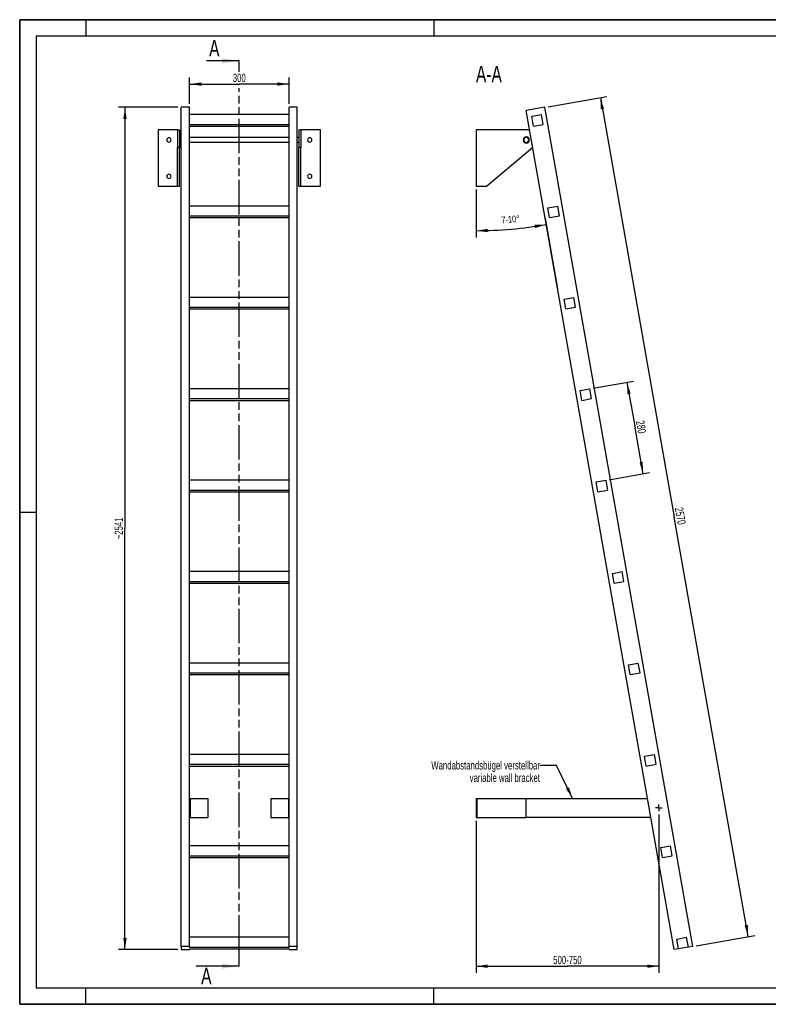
# Model space of a CAD drawing. Header units: millimetres. Extents: x 0 to 4200, y 0 to 2970.
# Tile 1 of 2: x 0 to 2259, y 0 to 2970. Entities that reach past the tile are written whole.
import ezdxf

# ---------------------------------------------------------------- set-up
doc = ezdxf.new("R2010")
doc.units = ezdxf.units.MM
doc.header["$LTSCALE"] = 231
doc.linetypes.add('CENTER', pattern=[0.6, 0.375, -0.075, 0.075, -0.075])
doc.linetypes.add('PHANTOM', pattern=[0.8, 0.45, -0.05, 0.1, -0.05, 0.1, -0.05])
doc.layers.get('0').update_dxf_attribs({"linetype": 'CONTINUOUS'})
for name, color, linetype in [('005_AXIS', 7, 'CONTINUOUS'), ('050_DIMENSIONING', 7, 'CONTINUOUS'), ('053_NOTES', 7, 'CONTINUOUS'), ('HATCHING_BL0', 7, 'CONTINUOUS')]:
    doc.layers.add(name, color=color, linetype=linetype)
doc.styles.get("Standard").update_dxf_attribs({"font": 'txt', "width": 0.7})
doc.dimstyles.new('DIMSTYLE_1', dxfattribs={"dimtxt": 25, "dimasz": 35, "dimexe": 2, "dimexo": 1, "dimtad": 1, "dimdec": 1, "dimtxsty": 'Standard', "dimblk": '_FILLED', "dimblk1": '_FILLED', "dimblk2": '_FILLED', "dimcen": 0.09, "dimazin": 2, "dimtp": 0.5, "dimtm": 0.5, "dimtfac": 1, "dimtdec": 1, "dimtofl": 0, "dimtmove": 0, "dimatfit": 3, "dimldrblk": '_FILLED', "dimfxl": 1, "dimtolj": 1, "dimarcsym": 0})
doc.dimstyles.new('DIMSTYLE_2', dxfattribs={"dimtxt": 20, "dimasz": 35, "dimexe": 2, "dimexo": 1, "dimgap": 2, "dimtad": 1, "dimdec": 1, "dimtxsty": 'Standard', "dimblk": '_FILLED', "dimblk1": '_FILLED', "dimblk2": '_FILLED', "dimcen": 0.09, "dimazin": 2, "dimtp": 0.5, "dimtm": 0.5, "dimtfac": 1, "dimtdec": 1, "dimtofl": 0, "dimtmove": 0, "dimatfit": 3, "dimldrblk": '_FILLED', "dimfxl": 1, "dimtolj": 1, "dimarcsym": 0})
doc.dimstyles.new('DIMSTYLE_3', dxfattribs={"dimtxt": 25, "dimasz": 35, "dimexe": 2, "dimexo": 1, "dimtad": 1, "dimdec": 1, "dimtxsty": 'Standard', "dimblk": '_FILLED', "dimblk1": '_FILLED', "dimblk2": '_FILLED', "dimcen": 0.09, "dimazin": 2, "dimtp": 2, "dimtm": 2, "dimtfac": 1, "dimtdec": 1, "dimtofl": 0, "dimtmove": 0, "dimatfit": 3, "dimldrblk": '_FILLED', "dimfxl": 1, "dimtolj": 1, "dimarcsym": 0})
doc.dimstyles.new('DIMSTYLE_4', dxfattribs={"dimtxt": 25, "dimasz": 35, "dimexe": 2, "dimexo": 1, "dimtad": 1, "dimdec": 0, "dimtxsty": 'Standard', "dimblk": '_FILLED', "dimblk1": '_FILLED', "dimblk2": '_FILLED', "dimcen": 0.09, "dimazin": 2, "dimtp": 2, "dimtm": 2, "dimtfac": 1, "dimtdec": 0, "dimtofl": 0, "dimtmove": 0, "dimatfit": 3, "dimldrblk": '_FILLED', "dimfxl": 1, "dimtolj": 1, "dimarcsym": 0})
doc.dimstyles.new('DIMSTYLE_5', dxfattribs={"dimtxt": 25, "dimasz": 35, "dimexe": 2, "dimexo": 1, "dimtad": 1, "dimtxsty": 'Standard', "dimblk": '_FILLED', "dimblk1": '_FILLED', "dimblk2": '_FILLED', "dimcen": 0.09, "dimazin": 2, "dimtp": 0.8, "dimtm": 0.8, "dimtfac": 1, "dimtofl": 0, "dimtmove": 0, "dimatfit": 3, "dimldrblk": '_FILLED', "dimfxl": 1, "dimtolj": 1, "dimarcsym": 0})
doc.dimstyles.new('DIMSTYLE_6', dxfattribs={"dimtxt": 25, "dimasz": 35, "dimexe": 2, "dimexo": 1, "dimtad": 1, "dimtxsty": 'Standard', "dimblk": '_FILLED', "dimblk1": '_FILLED', "dimblk2": '_FILLED', "dimcen": 0.09, "dimazin": 2, "dimtp": 0.5, "dimtm": 0.5, "dimtfac": 1, "dimtofl": 0, "dimtmove": 0, "dimatfit": 3, "dimldrblk": '_FILLED', "dimfxl": 1, "dimtolj": 1, "dimarcsym": 0})
doc.dimstyles.get("Standard").update_dxf_attribs({"dimtxt": 25, "dimasz": 35, "dimexe": 2, "dimexo": 1, "dimtad": 1, "dimtxsty": 'Standard', "dimblk": '_FILLED', "dimblk1": '_FILLED', "dimblk2": '_FILLED', "dimcen": 0.09, "dimazin": 2, "dimtol": 1, "dimtp": 0.01, "dimtm": 0.01, "dimtfac": 1, "dimtofl": 0, "dimtmove": 0, "dimatfit": 3, "dimldrblk": '_FILLED', "dimfxl": 1, "dimtolj": 1, "dimarcsym": 0})

# ---------------------------------------------------------------- blocks, each defined once
blk = doc.blocks.new('_FILLED')
at = {"color": 0, "linetype": 'ByBlock'}
blk.add_solid([(0, 0), (-1, 0.143), (-1, -0.143)], dxfattribs=at)
blk = doc.blocks.new('*D2')
at = {"layer": '050_DIMENSIONING', "color": 2, "linetype": 'Continuous', "transparency": 16777216}
for p, q in [((512.7, 2715.8), (512.7, 2795.8)), ((812.7, 2715.8), (812.7, 2795.8)), ((512.7, 2775.8), (662.7, 2775.8)), ((812.7, 2775.8), (662.7, 2775.8))]:
    blk.add_line(p, q, dxfattribs=at)
at = {"layer": '050_DIMENSIONING', "color": 2, "linetype": 'Continuous', "transparency": 16777216, "xscale": 35, "yscale": 35, "zscale": 35, "rotation": 180}
blk.add_blockref('_FILLED', (512.7, 2775.8), dxfattribs=at)
at = {"layer": '050_DIMENSIONING', "color": 2, "linetype": 'Continuous', "transparency": 16777216, "xscale": 35, "yscale": 35, "zscale": 35}
blk.add_blockref('_FILLED', (812.7, 2775.8), dxfattribs=at)
at = {"layer": '050_DIMENSIONING', "color": 2, "linetype": 'Continuous', "transparency": 16777216, "insert": (662.7, 2807.1), "char_height": 25, "width": 85.714, "attachment_point": 2, "line_spacing_factor": 0.9}
blk.add_mtext('300', dxfattribs=at)
blk = doc.blocks.new('*D3')
at = {"layer": '050_DIMENSIONING', "color": 2, "linetype": 'Continuous', "transparency": 16777216}
for p, q in [((1377.5, 2457.5), (1377.5, 2313.5)), ((1585.8, 2371.7), (1623.4, 2158.3))]:
    blk.add_line(p, q, dxfattribs=at)
for start, end in [(275, 280), (270, 275)]:
    blk.add_arc((1377.5, 3553.2), 1219.6, start, end, dxfattribs=at)
for points in [[(1555.5, 2341.5), (1589.2, 2352), (1553.9, 2351.4)], [(1412.4, 2339), (1377.5, 2333.5), (1412.5, 2329)]]:
    blk.add_solid(points, dxfattribs=at)
at = {"layer": '050_DIMENSIONING', "color": 2, "linetype": 'Continuous', "transparency": 16777216, "insert": (1480.3, 2378), "char_height": 20, "width": 105.714, "attachment_point": 2, "rotation": 5, "line_spacing_factor": 0.9}
blk.add_mtext('7-10\\fgdt;{\\W1.0;{\\fgdt;~}}', dxfattribs=at)
blk = doc.blocks.new('*D4')
at = {"layer": '050_DIMENSIONING', "color": 2, "linetype": 'Continuous', "transparency": 16777216}
for p, q in [((1594.6, 2707.5), (1771.9, 2738.8)), ((1752.2, 2735.3), (1975.3, 1469.8)), ((2198.4, 204.4), (1975.3, 1469.8)), ((2040.9, 176.6), (2218.1, 207.8))]:
    blk.add_line(p, q, dxfattribs=at)
at = {"layer": '050_DIMENSIONING', "color": 2, "linetype": 'Continuous', "transparency": 16777216, "xscale": 35, "yscale": 35, "zscale": 35}
for p, rotation in [((1752.2, 2735.3), 100), ((2198.4, 204.4), 280)]:
    blk.add_blockref('_FILLED', p, dxfattribs=dict(at, rotation=rotation))
at = {"layer": '050_DIMENSIONING', "color": 2, "linetype": 'Continuous', "transparency": 16777216, "insert": (2006.1, 1475.3), "char_height": 25, "width": 115.179, "attachment_point": 2, "rotation": 280, "line_spacing_factor": 0.9}
blk.add_mtext('2570', dxfattribs=at)
blk = doc.blocks.new('*D5')
at = {"layer": '050_DIMENSIONING', "color": 2, "linetype": 'Continuous', "transparency": 16777216}
for p, q in [((477.7, 2705.8), (297.7, 2705.8)), ((317.7, 2705.8), (317.7, 1435.4)), ((317.7, 164.9), (317.7, 1435.4)), ((477.7, 164.9), (297.7, 164.9))]:
    blk.add_line(p, q, dxfattribs=at)
at = {"layer": '050_DIMENSIONING', "color": 2, "linetype": 'Continuous', "transparency": 16777216, "xscale": 35, "yscale": 35, "zscale": 35}
for p, rotation in [((317.7, 2705.8), 90), ((317.7, 164.9), 270)]:
    blk.add_blockref('_FILLED', p, dxfattribs=dict(at, rotation=rotation))
at = {"layer": '050_DIMENSIONING', "color": 2, "linetype": 'Continuous', "transparency": 16777216, "insert": (286.4, 1435.4), "char_height": 25, "width": 136.607, "attachment_point": 2, "rotation": 90, "line_spacing_factor": 0.9}
blk.add_mtext('~2541', dxfattribs=at)
blk = doc.blocks.new('*D6')
at = {"layer": '050_DIMENSIONING', "color": 2, "linetype": 'Continuous', "transparency": 16777216}
for p, q in [((1928.5, 572.3), (1928.5, 121.2)), ((1377.5, 553.8), (1377.5, 121.2)), ((1377.5, 121.2), (1377.5, 94.9)), ((1928.5, 121.2), (1928.5, 94.9)), ((1377.5, 114.9), (1653, 114.9)), ((1928.5, 114.9), (1653, 114.9))]:
    blk.add_line(p, q, dxfattribs=at)
at = {"layer": '050_DIMENSIONING', "color": 2, "linetype": 'Continuous', "transparency": 16777216, "xscale": 35, "yscale": 35, "zscale": 35, "rotation": 180}
blk.add_blockref('_FILLED', (1377.5, 114.9), dxfattribs=at)
at = {"layer": '050_DIMENSIONING', "color": 2, "linetype": 'Continuous', "transparency": 16777216, "xscale": 35, "yscale": 35, "zscale": 35}
blk.add_blockref('_FILLED', (1928.5, 114.9), dxfattribs=at)
at = {"layer": '050_DIMENSIONING', "color": 2, "linetype": 'Continuous', "transparency": 16777216, "insert": (1653, 146.2), "char_height": 25, "width": 198.214, "attachment_point": 2, "line_spacing_factor": 0.9}
blk.add_mtext('500-750\\P ', dxfattribs=at)
blk = doc.blocks.new('*D7')
at = {"layer": '050_DIMENSIONING', "color": 2, "linetype": 'Continuous', "transparency": 16777216}
for p, q in [((1730.6, 1858.3), (1852.3, 1879.7)), ((1832.6, 1876.2), (1856.9, 1738.4)), ((1881.2, 1600.5), (1856.9, 1738.4)), ((1779.3, 1582.5), (1900.9, 1604))]:
    blk.add_line(p, q, dxfattribs=at)
at = {"layer": '050_DIMENSIONING', "color": 2, "linetype": 'Continuous', "transparency": 16777216, "xscale": 35, "yscale": 35, "zscale": 35}
for p, rotation in [((1832.6, 1876.2), 100), ((1881.2, 1600.5), 280)]:
    blk.add_blockref('_FILLED', p, dxfattribs=dict(at, rotation=rotation))
at = {"layer": '050_DIMENSIONING', "color": 2, "linetype": 'Continuous', "transparency": 16777216, "insert": (1887.7, 1743.8), "char_height": 25, "width": 88.393, "attachment_point": 2, "rotation": 280, "line_spacing_factor": 0.9}
blk.add_mtext('280', dxfattribs=at)
blk = doc.blocks.new('XSEC_FILLED')
at = {"color": 0, "linetype": 'ByBlock'}
blk.add_solid([(0, 0), (-1, 0.143), (-1, -0.143)], dxfattribs=at)
blk = doc.blocks.new('HATCHING_BL0', base_point=(597.8, 1484.8))
at = {"layer": 'HATCHING_BL0', "color": 7, "linetype": 'PHANTOM'}
for p, q in [((662.7, 2813.1), (662.7, 2845.8)), ((662.7, 164.9), (662.7, 2763)), ((662.7, 114.9), (662.7, 164.9))]:
    blk.add_line(p, q, dxfattribs=at)
at = {"layer": 'HATCHING_BL0', "color": 7, "linetype": 'Continuous', "char_height": 50, "width": 64.286, "attachment_point": 1, "line_spacing_factor": 0.9}
for insert in [(571.7, 2909), (547.6, 110.6)]:
    blk.add_mtext('A', dxfattribs=dict(at, insert=insert))
at = {"layer": 'HATCHING_BL0', "color": 7, "linetype": 'Continuous'}
for points in [[(662.7, 2845.8), (564.2, 2845.8)], [(662.7, 114.9), (532.9, 114.9)]]:
    blk.add_leader(points, dimstyle='Standard', override={"dimasz": 52.5, "dimtad": 0, "dimldrblk": 'XSEC_FILLED'}, dxfattribs=at)

msp = doc.modelspace()

# ---------------------------------------------------------------- hatches: boundary and pattern name
at = {"linetype": 'Continuous'}
h = msp.add_hatch(dxfattribs=at)
h.set_pattern_fill('ANSI31', color=2, angle=90, style=0, pattern_type=2)
h.set_pattern_definition([(135, (1377.46, 2552.53), (-239.875, -239.875), [])])
edge = h.paths.add_edge_path()
edge.add_line((2017.731, 172.5), (1988.187, 167.291))
edge.add_line((1988.187, 167.291), (1982.977, 196.835))
edge.add_line((1982.977, 196.835), (2012.521, 202.044))
edge.add_line((2017.731, 172.5), (2012.521, 202.044))
edge = h.paths.add_edge_path()
edge.add_line((1550.593, 2649.006), (1545.384, 2678.55))
edge.add_line((1545.384, 2678.55), (1574.928, 2683.76))
edge.add_line((1580.137, 2654.216), (1574.928, 2683.76))
edge.add_line((1550.593, 2649.006), (1580.137, 2654.216))
edge = h.paths.add_edge_path()
edge.add_line((1599.215, 2373.26), (1594.005, 2402.804))
edge.add_line((1594.005, 2402.804), (1623.55, 2408.014))
edge.add_line((1628.759, 2378.469), (1623.55, 2408.014))
edge.add_line((1599.215, 2373.26), (1628.759, 2378.469))
edge = h.paths.add_edge_path()
edge.add_line((1647.836, 2097.514), (1642.627, 2127.058))
edge.add_line((1642.627, 2127.058), (1672.171, 2132.267))
edge.add_line((1677.38, 2102.723), (1672.171, 2132.267))
edge.add_line((1647.836, 2097.514), (1677.38, 2102.723))
edge = h.paths.add_edge_path()
edge.add_line((1696.458, 1821.768), (1691.248, 1851.312))
edge.add_line((1691.248, 1851.312), (1720.792, 1856.521))
edge.add_line((1726.002, 1826.977), (1720.792, 1856.521))
edge.add_line((1696.458, 1821.768), (1726.002, 1826.977))
edge = h.paths.add_edge_path()
edge.add_line((1745.079, 1546.021), (1739.87, 1575.566))
edge.add_line((1739.87, 1575.566), (1769.414, 1580.775))
edge.add_line((1774.623, 1551.231), (1769.414, 1580.775))
edge.add_line((1745.079, 1546.021), (1774.623, 1551.231))
edge = h.paths.add_edge_path()
edge.add_line((1793.701, 1270.275), (1788.491, 1299.819))
edge.add_line((1788.491, 1299.819), (1818.035, 1305.029))
edge.add_line((1823.245, 1275.485), (1818.035, 1305.029))
edge.add_line((1793.701, 1270.275), (1823.245, 1275.485))
edge = h.paths.add_edge_path()
edge.add_line((1842.322, 994.529), (1837.113, 1024.073))
edge.add_line((1837.113, 1024.073), (1866.657, 1029.283))
edge.add_line((1871.866, 999.739), (1866.657, 1029.283))
edge.add_line((1842.322, 994.529), (1871.866, 999.739))
edge = h.paths.add_edge_path()
edge.add_line((1890.944, 718.783), (1885.734, 748.327))
edge.add_line((1885.734, 748.327), (1915.278, 753.537))
edge.add_line((1920.488, 723.992), (1915.278, 753.537))
edge.add_line((1890.944, 718.783), (1920.488, 723.992))
edge = h.paths.add_edge_path()
edge.add_line((1939.565, 443.037), (1934.356, 472.581))
edge.add_line((1934.356, 472.581), (1963.9, 477.79))
edge.add_line((1969.109, 448.246), (1963.9, 477.79))
edge.add_line((1939.565, 443.037), (1969.109, 448.246))
edge = h.paths.add_edge_path()
edge.add_arc((1528.459, 2607.532), 7.5, 0, 180)
edge.add_arc((1528.459, 2607.532), 7.5, -180, 0)

# ---------------------------------------------------------------- linework, layer by layer
at = {"color": 7, "linetype": 'Continuous'}
for p, q in [((0, 2970), (4200, 2970)), ((0, 0), (0, 2970)), ((512.7, 2705.8), (487.7, 2705.8)), ((487.7, 2693.608), (487.7, 2705.8)), ((512.7, 2408.014), (512.7, 2705.8)), ((837.7, 2705.8), (812.7, 2705.8)), ((812.7, 2408.014), (812.7, 2705.8)), ((837.7, 174.844), (837.7, 2705.8)), ((1584.75, 2705.8), (1528.616, 2695.902)), ((2031.026, 174.844), (1584.75, 2705.8)), ((487.7, 2609.871), (487.7, 2693.608)), ((812.7, 2683.76), (512.7, 2683.76)), ((1974.892, 164.946), (1528.616, 2695.902)), ((1545.384, 2678.55), (1574.928, 2683.76)), ((1550.593, 2649.006), (1545.384, 2678.55)), ((1580.137, 2654.216), (1574.928, 2683.76)), ((512.7, 2654.216), (812.7, 2654.216)), ((512.7, 2649.006), (812.7, 2649.006)), ((1550.593, 2649.006), (1580.137, 2654.216)), ((476.7, 2637.532), (417.7, 2637.532)), ((476.7, 2637.532), (476.7, 2616.782)), ((476.7, 2637.532), (482.7, 2637.532)), ((476.7, 2616.782), (476.7, 2615.032)), ((476.7, 2615.032), (476.7, 2607.532)), ((482.7, 2637.532), (482.7, 2616.782)), ((482.7, 2616.782), (482.7, 2607.532)), ((842.7, 2637.532), (842.7, 2616.782)), ((842.7, 2637.532), (848.7, 2637.532)), ((842.7, 2616.782), (842.7, 2607.532)), ((848.7, 2637.532), (848.7, 2616.782)), ((907.7, 2637.532), (848.7, 2637.532)), ((848.7, 2616.782), (848.7, 2615.032)), ((848.7, 2615.032), (848.7, 2607.532)), ((1528.459, 2637.532), (1377.459, 2637.532)), ((476.7, 2607.532), (476.7, 2600.032)), ((476.7, 2600.032), (476.7, 2598.282)), ((476.7, 2598.282), (476.7, 2584.605)), ((476.7, 2467.532), (476.7, 2584.605)), ((482.7, 2607.532), (482.7, 2598.282)), ((482.7, 2598.282), (482.7, 2584.605)), ((482.7, 2467.532), (482.7, 2584.605)), ((487.7, 2593.56), (487.7, 2609.871)), ((487.7, 2592.819), (487.7, 2593.56)), ((487.7, 2589.906), (487.7, 2592.819)), ((487.7, 2586.433), (487.7, 2589.906)), ((487.7, 2579.762), (487.7, 2586.433)), ((842.7, 2607.532), (842.7, 2598.282)), ((842.7, 2598.282), (842.7, 2584.605)), ((842.7, 2467.532), (842.7, 2584.605)), ((848.7, 2607.532), (848.7, 2600.032)), ((848.7, 2600.032), (848.7, 2598.282)), ((848.7, 2598.282), (848.7, 2584.605)), ((848.7, 2467.532), (848.7, 2584.605)), ((1409.075, 2467.532), (1547.807, 2584.605)), ((487.7, 2575.364), (487.7, 2579.762)), ((487.7, 2572.646), (487.7, 2575.364)), ((487.7, 2571.167), (487.7, 2572.646)), ((487.7, 2555.735), (487.7, 2571.167)), ((487.7, 2550.525), (487.7, 2555.735)), ((487.7, 174.844), (487.7, 2550.525)), ((417.7, 2467.532), (476.7, 2467.532)), ((476.7, 2467.532), (482.7, 2467.532)), ((842.7, 2467.532), (848.7, 2467.532)), ((848.7, 2467.532), (907.7, 2467.532)), ((1377.459, 2467.532), (1409.075, 2467.532)), ((512.7, 2378.469), (512.7, 2408.014)), ((812.7, 2408.014), (512.7, 2408.014)), ((812.7, 2378.469), (812.7, 2408.014)), ((1594.005, 2402.804), (1623.55, 2408.014)), ((1628.759, 2378.469), (1623.55, 2408.014)), ((512.7, 2373.26), (512.7, 2378.469)), ((512.7, 2378.469), (812.7, 2378.469)), ((812.7, 2373.26), (812.7, 2378.469)), ((1599.215, 2373.26), (1594.005, 2402.804)), ((1599.215, 2373.26), (1628.759, 2378.469)), ((512.7, 2132.267), (512.7, 2373.26)), ((512.7, 2373.26), (812.7, 2373.26)), ((812.7, 2132.267), (812.7, 2373.26)), ((512.7, 2102.723), (512.7, 2132.267)), ((812.7, 2132.267), (512.7, 2132.267)), ((812.7, 2102.723), (812.7, 2132.267)), ((1642.627, 2127.058), (1672.171, 2132.267)), ((1647.836, 2097.514), (1642.627, 2127.058)), ((1677.38, 2102.723), (1672.171, 2132.267)), ((512.7, 2097.514), (512.7, 2102.723)), ((512.7, 2102.723), (812.7, 2102.723)), ((512.7, 1856.521), (512.7, 2097.514)), ((512.7, 2097.514), (812.7, 2097.514)), ((812.7, 2097.514), (812.7, 2102.723)), ((812.7, 1856.521), (812.7, 2097.514)), ((1647.836, 2097.514), (1677.38, 2102.723)), ((512.7, 1826.977), (512.7, 1856.521)), ((812.7, 1856.521), (512.7, 1856.521)), ((812.7, 1826.977), (812.7, 1856.521)), ((1691.248, 1851.312), (1720.792, 1856.521)), ((1696.458, 1821.768), (1691.248, 1851.312)), ((1726.002, 1826.977), (1720.792, 1856.521)), ((512.7, 1821.768), (512.7, 1826.977)), ((512.7, 1826.977), (812.7, 1826.977)), ((512.7, 1580.775), (512.7, 1821.768)), ((512.7, 1821.768), (812.7, 1821.768)), ((812.7, 1821.768), (812.7, 1826.977)), ((812.7, 1580.775), (812.7, 1821.768)), ((1696.458, 1821.768), (1726.002, 1826.977)), ((512.7, 1551.231), (512.7, 1580.775)), ((812.7, 1580.775), (512.7, 1580.775)), ((812.7, 1551.231), (812.7, 1580.775)), ((1739.87, 1575.566), (1769.414, 1580.775)), ((1745.079, 1546.021), (1739.87, 1575.566)), ((1774.623, 1551.231), (1769.414, 1580.775)), ((512.7, 1546.021), (512.7, 1551.231)), ((512.7, 1551.231), (812.7, 1551.231)), ((512.7, 1305.029), (512.7, 1546.021)), ((512.7, 1546.021), (812.7, 1546.021)), ((812.7, 1546.021), (812.7, 1551.231)), ((812.7, 1305.029), (812.7, 1546.021)), ((1745.079, 1546.021), (1774.623, 1551.231)), ((512.7, 1275.485), (512.7, 1305.029)), ((812.7, 1305.029), (512.7, 1305.029)), ((812.7, 1275.485), (812.7, 1305.029)), ((1788.491, 1299.819), (1818.035, 1305.029)), ((1793.701, 1270.275), (1788.491, 1299.819)), ((1823.245, 1275.485), (1818.035, 1305.029)), ((512.7, 1270.275), (512.7, 1275.485)), ((512.7, 1275.485), (812.7, 1275.485)), ((512.7, 1029.283), (512.7, 1270.275)), ((512.7, 1270.275), (812.7, 1270.275)), ((812.7, 1270.275), (812.7, 1275.485)), ((812.7, 1029.283), (812.7, 1270.275)), ((1793.701, 1270.275), (1823.245, 1275.485)), ((512.7, 999.739), (512.7, 1029.283)), ((812.7, 1029.283), (512.7, 1029.283)), ((812.7, 999.739), (812.7, 1029.283)), ((1837.113, 1024.073), (1866.657, 1029.283)), ((1842.322, 994.529), (1837.113, 1024.073)), ((1871.866, 999.739), (1866.657, 1029.283)), ((512.7, 994.529), (512.7, 999.739)), ((512.7, 999.739), (812.7, 999.739)), ((512.7, 753.537), (512.7, 994.529)), ((512.7, 994.529), (812.7, 994.529)), ((812.7, 994.529), (812.7, 999.739)), ((812.7, 753.537), (812.7, 994.529)), ((1842.322, 994.529), (1871.866, 999.739)), ((512.7, 723.992), (512.7, 753.537)), ((812.7, 753.537), (512.7, 753.537)), ((812.7, 723.992), (812.7, 753.537)), ((1885.734, 748.327), (1915.278, 753.537)), ((1890.944, 718.783), (1885.734, 748.327)), ((1920.488, 723.992), (1915.278, 753.537)), ((512.7, 718.783), (512.7, 723.992)), ((512.7, 723.992), (812.7, 723.992)), ((512.7, 477.79), (512.7, 718.783)), ((512.7, 718.783), (812.7, 718.783)), ((812.7, 718.783), (812.7, 723.992)), ((812.7, 477.79), (812.7, 718.783)), ((1890.944, 718.783), (1920.488, 723.992)), ((512.7, 620.818), (514.7, 620.818)), ((514.7, 620.818), (514.7, 563.818)), ((514.7, 620.818), (567.7, 620.818)), ((567.7, 620.818), (567.7, 563.818)), ((757.7, 620.818), (757.7, 563.818)), ((757.7, 620.818), (810.7, 620.818)), ((810.7, 620.818), (810.7, 563.818)), ((810.7, 620.818), (812.7, 620.818)), ((1377.459, 620.818), (1377.459, 563.818)), ((1377.459, 620.818), (1379.459, 620.818)), ((1379.459, 620.818), (1379.459, 563.818)), ((1379.459, 620.818), (1527.459, 620.818)), ((1527.459, 620.818), (1527.459, 563.818)), ((1527.459, 620.818), (1894.509, 620.818)), ((512.7, 563.818), (514.7, 563.818)), ((514.7, 563.818), (567.7, 563.818)), ((757.7, 563.818), (810.7, 563.818)), ((810.7, 563.818), (812.7, 563.818)), ((1377.459, 563.818), (1379.459, 563.818)), ((1379.459, 563.818), (1527.459, 563.818)), ((1904.56, 563.818), (1527.459, 563.818)), ((512.7, 448.246), (512.7, 477.79)), ((812.7, 477.79), (512.7, 477.79)), ((812.7, 448.246), (812.7, 477.79)), ((1934.356, 472.581), (1963.9, 477.79)), ((1969.109, 448.246), (1963.9, 477.79)), ((512.7, 443.037), (512.7, 448.246)), ((512.7, 448.246), (812.7, 448.246)), ((812.7, 443.037), (812.7, 448.246)), ((1939.565, 443.037), (1934.356, 472.581)), ((1939.565, 443.037), (1969.109, 448.246)), ((512.7, 202.044), (512.7, 443.037)), ((512.7, 443.037), (812.7, 443.037)), ((812.7, 202.044), (812.7, 443.037)), ((512.7, 174.844), (512.7, 202.044)), ((812.7, 202.044), (512.7, 202.044)), ((812.7, 174.844), (812.7, 202.044)), ((1982.977, 196.835), (2012.521, 202.044)), ((1988.187, 167.291), (1982.977, 196.835)), ((2017.731, 172.5), (2012.521, 202.044)), ((487.7, 174.844), (487.7, 164.946)), ((512.7, 174.844), (487.7, 174.844)), ((487.7, 164.946), (512.7, 164.946)), ((512.7, 172.5), (512.7, 174.844)), ((512.7, 172.5), (812.7, 172.5)), ((512.7, 164.946), (512.7, 167.291)), ((512.7, 167.291), (812.7, 167.291)), ((812.7, 174.844), (812.7, 172.5)), ((837.7, 174.844), (812.7, 174.844)), ((812.7, 167.291), (812.7, 164.946)), ((812.7, 164.946), (837.7, 164.946)), ((837.7, 164.946), (837.7, 174.844)), ((1988.187, 167.291), (1974.892, 164.946)), ((2017.731, 172.5), (1988.187, 167.291)), ((2031.026, 174.844), (2017.731, 172.5)), ((0, 0), (4200, 0))]:
    msp.add_line(p, q, dxfattribs=at)
at = {"color": 3, "linetype": 'Continuous'}
for p, q in [((0, 2970), (0, 0)), ((4200, 2970), (0, 2970)), ((200, 2970), (200, 2920)), ((1250, 2970), (1250, 2920)), ((0, 1485), (50, 1485)), ((200, 0), (200, 50)), ((1250, 0), (1250, 50)), ((4200, 0), (0, 0))]:
    msp.add_line(p, q, dxfattribs=at)
at = {"color": 5, "linetype": 'Continuous'}
for p, q in [((50, 2920), (50, 50)), ((4150, 2920), (50, 2920)), ((50, 50), (4150, 50))]:
    msp.add_line(p, q, dxfattribs=at)
at = {"color": 9, "linetype": 'Continuous'}
for p, q in [((482.7, 2584.605), (476.7, 2584.605)), ((848.7, 2584.605), (842.7, 2584.605))]:
    msp.add_line(p, q, dxfattribs=at)
at = {"color": 7, "linetype": 'Continuous'}
for radius, start, end in [(7.5, 0, 180), (30, 68.877345, 90), (7.5, 180, 360), (30, 310.160401, 311.123783)]:
    msp.add_arc((1528.459, 2607.532), radius, start, end, dxfattribs=at)
at = {"layer": '005_AXIS', "color": 7, "linetype": 'Continuous'}
for p, q in [((417.7, 2637.532), (417.7, 2467.532)), ((487.7, 2615.032), (482.7, 2615.032)), ((812.7, 2615.032), (512.7, 2615.032)), ((842.7, 2615.032), (837.7, 2615.032)), ((907.7, 2467.532), (907.7, 2637.532)), ((1377.459, 2637.532), (1377.459, 2467.532)), ((487.7, 2600.032), (482.7, 2600.032)), ((812.7, 2600.032), (512.7, 2600.032)), ((842.7, 2600.032), (837.7, 2600.032))]:
    msp.add_line(p, q, dxfattribs=at)
at = {"layer": '005_AXIS', "color": 7, "linetype": 'CENTER'}
for q in [(1928.474, 602.318), (1918.474, 592.318), (1938.474, 592.318), (1928.474, 582.318)]:
    msp.add_line((1928.474, 592.318), q, dxfattribs=at)
at = {"layer": '005_AXIS', "color": 7, "linetype": 'Continuous'}
for centre, radius, start, end in [((450.2, 2607.532), 6.5, 0, 180), ((875.2, 2607.532), 6.5, 0, 180), ((1528.459, 2607.532), 9.25, 0, 180), ((450.2, 2607.532), 6.5, 180, 360), ((875.2, 2607.532), 6.5, 180, 360), ((1528.459, 2607.532), 9.25, 180, 360), ((450.2, 2497.532), 6.5, 0, 180), ((450.2, 2497.532), 6.5, 180, 360), ((875.2, 2497.532), 6.5, 0, 180), ((875.2, 2497.532), 6.5, 180, 360)]:
    msp.add_arc(centre, radius, start, end, dxfattribs=at)

# ---------------------------------------------------------------- block references
at = {"layer": 'HATCHING_BL0'}
msp.add_blockref('HATCHING_BL0', (597.821, 1484.825), dxfattribs=at)

# ---------------------------------------------------------------- texts
at = {"layer": '053_NOTES', "color": 2, "linetype": 'Continuous', "attachment_point": 3, "line_spacing_factor": 0.9}
for s, insert, char_height, width in [('A-A', (1454.905, 2830.8), 50, 196.42857), ('Wandabstandsbügel verstellbar\\Pvariable wall bracket', (1569.866, 733.318), 25, 770)]:
    msp.add_mtext(s, dxfattribs=dict(at, insert=insert, char_height=char_height, width=width))

# ---------------------------------------------------------------- dimensions: what is measured, and where the dimension line sits
at = {"layer": '050_DIMENSIONING', "color": 2, "linetype": 'Continuous'}
dim = msp.add_linear_dim(base=(812.7, 2775.8), p1=(512.7, 2714.8), p2=(812.7, 2714.8), dimstyle='DIMSTYLE_1', dxfattribs=at)
dim.commit()
dim.dimension.update_dxf_attribs({"geometry": '*D2', "text_midpoint": (659.128, 2775.8), "dimtype": 160})
for base, p1, p2, angle, dimstyle, picture, middle in [((1752.167, 2735.32), (2039.889, 176.407), (1593.613, 2707.363), 100, 'DIMSTYLE_3', '*D4', (1974.685, 1473.36)), ((1881.19, 1600.484), (1729.656, 1858.084), (1778.277, 1582.338), 280, 'DIMSTYLE_6', '*D7', (1856.259, 1741.874))]:
    dim = msp.add_linear_dim(base=base, p1=p1, p2=p2, angle=angle, dimstyle=dimstyle, dxfattribs=at)
    dim.commit()
    dim.dimension.update_dxf_attribs({"geometry": picture, "text_midpoint": middle, "dimtype": 160})
dim = msp.add_linear_dim(base=(317.7, 164.946), p1=(478.7, 2705.8), p2=(478.7, 164.946), angle=270, text='~<>', dimstyle='DIMSTYLE_4', dxfattribs=at)
dim.commit()
dim.dimension.update_dxf_attribs({"geometry": '*D5', "text_midpoint": (317.7, 1435.373), "dimtype": 160})
dim = msp.add_angular_dim_2l(base=(1483.758, 2338.15), line1=((1377.459, 2470.729), (1377.459, 2458.532)), line2=((1583.484, 2384.73), (1585.602, 2372.719)), text='7-<>', dimstyle='DIMSTYLE_2', dxfattribs=at)
dim.commit()
dim.dimension.update_dxf_attribs({"geometry": '*D3', "text_midpoint": (1483.758, 2338.15), "dimtype": 162})
dim = msp.add_linear_dim(base=(1928.474, 114.946), p1=(1377.459, 554.818), p2=(1928.474, 573.318), text='500-750\\P ', dimstyle='DIMSTYLE_5', dxfattribs=at)
dim.commit()
dim.dimension.update_dxf_attribs({"geometry": '*D6', "text_midpoint": (1652.966, 114.946), "dimtype": 160})

# ---------------------------------------------------------------- leaders
at = {"layer": '053_NOTES', "color": 2, "linetype": 'Continuous', "annotation_type": 0, "has_hookline": 1, "hookline_direction": 1, "text_width": 481.6}
msp.add_leader([(1668.303, 620.818), (1619.866, 720.818), (1569.866, 720.818)], dimstyle='Standard', override={"dimtad": 0}, dxfattribs=at)

doc.saveas('drawing.dxf')
